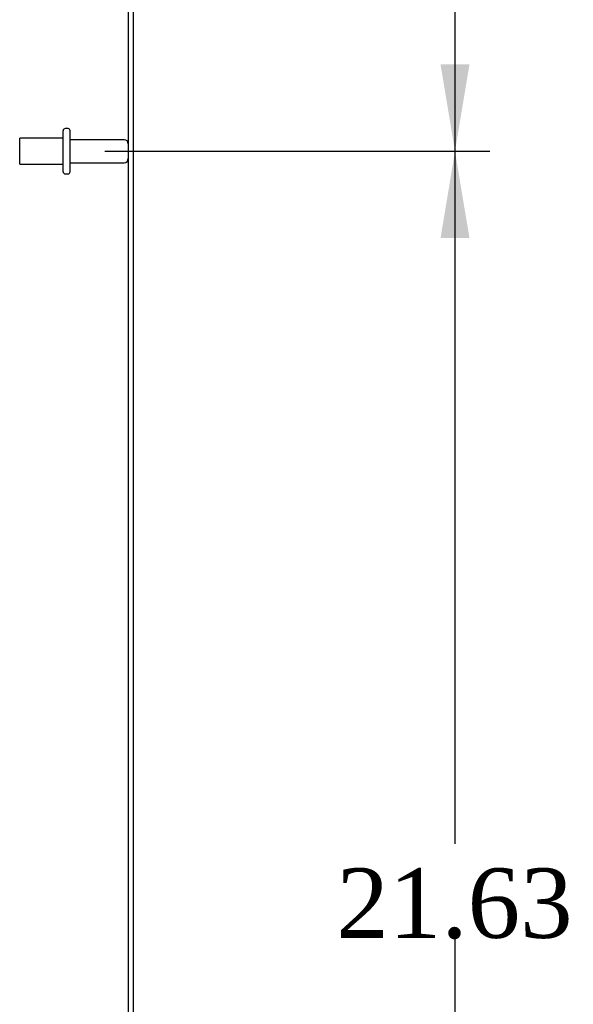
# Model space of a CAD drawing. Header units: inches. Extents: x 1 to 240, y -1 to 159.
# Tile 27 of 33: x 121 to 129, y 68 to 82. Entities that reach past the tile are written whole.
import ezdxf
from ezdxf.enums import TextEntityAlignment as Align
from ezdxf.lldxf.tags import DXFTag

# ---------------------------------------------------------------- set-up
doc = ezdxf.new("R2010")
doc.units = ezdxf.units.IN
doc.header["$MEASUREMENT"] = 0
for name, color, linetype in [('COM70708-3', 7, 'Continuous'), ('COM70711-3', 7, 'Continuous'), ('Default', 7, 'Continuous'), ('STD26089', 7, 'Continuous')]:
    doc.layers.add(name, color=color, linetype=linetype)
doc.styles.add('SEACAD_Times_New_Roman', font='times.ttf')
tags = doc.linetypes.add('HIDDEN2', pattern=[0.1875, 0.125, -0.0625]).pattern_tags.tags
tags[6:7] = [DXFTag(74, 4), DXFTag(75, 0), DXFTag(340, '0'), DXFTag(46, 0.0), DXFTag(50, 0.0), DXFTag(44, 0.0), DXFTag(45, 0.0)]
tags[4:5] = [DXFTag(74, 4), DXFTag(75, 0), DXFTag(340, '0'), DXFTag(46, 0.0), DXFTag(50, 0.0), DXFTag(44, 0.0), DXFTag(45, 0.0)]
doc.dimstyles.new('HAMMOND_(STH_-_240x160)', dxfattribs={"dimtxt": 1, "dimasz": 1.25, "dimexe": 0.5, "dimexo": 0.5, "dimgap": 0.25, "dimtad": 0, "dimtih": 1, "dimtoh": 1, "dimzin": 0, "dimdsep": 46, "dimtxsty": 'SEACAD_Times_New_Roman', "dimblk1": '_SE_FILLED', "dimblk2": '_SE_FILLED', "dimsah": 1, "dimcen": 0.5, "dimadec": 0, "dimazin": 0, "dimtfac": 0.8, "dimtofl": 0, "dimtmove": 0, "dimatfit": 3, "dimfxl": 1, "dimtolj": 1, "dimtzin": 0, "dimarcsym": 0})

# ---------------------------------------------------------------- blocks, each defined once
blk = doc.blocks.new('SE2')
at = {"layer": 'COM70708-3', "color": 7, "linetype": 'Continuous'}
blk.add_line((122.355, 111.677), (122.355, 56.38), dxfattribs=at)
at = {"layer": 'COM70711-3', "color": 7, "linetype": 'Continuous'}
blk.add_line((122.283, 111.679), (122.283, 56.38), dxfattribs=at)
at = {"layer": 'STD26089', "color": 7, "linetype": 'HIDDEN2'}
for p, q in [((121.346, 80.013), (121.346, 80.603)), ((121.416, 80.633), (121.376, 80.633)), ((121.446, 80.013), (121.446, 80.603)), ((120.721, 80.121), (120.721, 80.496)), ((121.346, 80.496), (120.721, 80.496)), ((122.223, 80.474), (121.446, 80.474)), ((120.721, 80.121), (121.346, 80.121)), ((121.446, 80.142), (122.223, 80.142)), ((121.376, 79.983), (121.416, 79.983))]:
    blk.add_line(p, q, dxfattribs=at)
for centre, radius, start, end in [((121.376, 80.603), 0.03, 90, 180), ((121.416, 80.603), 0.03, 0, 90), ((122.223, 80.414), 0.06, 0, 90), ((122.223, 80.202), 0.06, 270, 0), ((121.376, 80.013), 0.03, 180, 270), ((121.416, 80.013), 0.03, 270, 0)]:
    blk.add_arc(centre, radius, start, end, dxfattribs=at)
blk = doc.blocks.new('DMBLK297')
at = {"layer": 'Default', "linetype": 'Continuous', "transparency": 16777216}
for points in [[(127.191, 100.683), (126.982, 101.933), (126.774, 100.683)], [(127.191, 81.558), (126.774, 81.558), (126.982, 80.308)]]:
    blk.add_hatch(color=7, dxfattribs=at).paths.add_polyline_path(points)
at = {"layer": 'Default', "color": 7, "linetype": 'Continuous', "transparency": 16777216}
for p, q in [((121.946, 101.933), (127.482, 101.933)), ((126.982, 101.933), (126.982, 91.971)), ((126.982, 90.621), (126.982, 80.308)), ((121.946, 80.308), (127.482, 80.308))]:
    blk.add_line(p, q, dxfattribs=at)
at = {"layer": 'Default', "color": 7, "linetype": 'Continuous', "transparency": 16777216, "style": 'SEACAD_Times_New_Roman'}
blk.add_text('21.63', height=1, dxfattribs=at).set_placement((125.276, 91.621), align=Align.TOP_LEFT)
blk = doc.blocks.new('_SE_FILLED')
at = {"color": 0}
blk.add_line((0, 0), (-1, 0), dxfattribs=at)
blk.add_solid([(0, 0), (-1, -0.1665), (-1, 0.1665), (0, 0)], dxfattribs=at)
blk = doc.blocks.new('DMBLK298')
at = {"layer": 'Default', "linetype": 'Continuous', "transparency": 16777216}
for points in [[(127.191, 79.058), (126.982, 80.308), (126.774, 79.058)], [(127.191, 59.933), (126.774, 59.933), (126.982, 58.683)]]:
    blk.add_hatch(color=7, dxfattribs=at).paths.add_polyline_path(points)
at = {"layer": 'Default', "color": 7, "linetype": 'Continuous', "transparency": 16777216}
for p, q in [((121.946, 80.308), (127.482, 80.308)), ((126.982, 80.308), (126.982, 70.346)), ((126.982, 68.996), (126.982, 58.683)), ((121.946, 58.683), (127.482, 58.683))]:
    blk.add_line(p, q, dxfattribs=at)
at = {"layer": 'Default', "color": 7, "linetype": 'Continuous', "transparency": 16777216, "style": 'SEACAD_Times_New_Roman'}
blk.add_text('21.63', height=1, dxfattribs=at).set_placement((125.276, 69.996), align=Align.TOP_LEFT)

msp = doc.modelspace()

# ---------------------------------------------------------------- block references
at = {"layer": 'Default'}
msp.add_blockref('SE2', (0, 0), dxfattribs=at)

# ---------------------------------------------------------------- dimensions: what is measured, and where the dimension line sits
at = {"layer": 'Default', "color": 7, "linetype": 'Continuous'}
for base, p1, p2, picture, middle in [((126.982373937, 101.933217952), (121.445826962, 101.933217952), (121.445826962, 80.308217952), 'DMBLK297', (126.982373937, 91.120718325)), ((126.982373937, 80.308217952), (121.445826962, 80.308217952), (121.445826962, 58.683217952), 'DMBLK298', (126.982373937, 69.495718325))]:
    dim = msp.add_linear_dim(base=base, p1=p1, p2=p2, angle=270, text='\\A1;<>', dimstyle='HAMMOND_(STH_-_240x160)', dxfattribs=at)
    dim.commit()
    dim.dimension.update_dxf_attribs({"geometry": picture, "text_midpoint": middle, "dimtype": 161})

doc.saveas('drawing.dxf')
